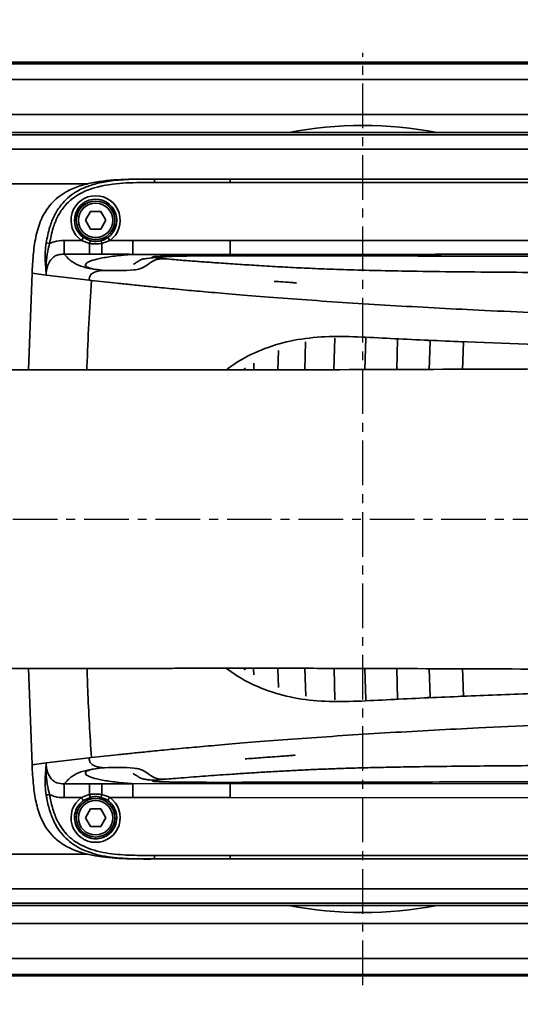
# Model space of a CAD drawing. Header units: millimetres. Extents: x 5717 to 9500, y -822 to 3039.
# Tile 10 of 31: x 7474 to 7545, y 742 to 882. Entities that reach past the tile are written whole.
import ezdxf

# ---------------------------------------------------------------- set-up
doc = ezdxf.new("R2010")
doc.units = ezdxf.units.MM
doc.header["$PDSIZE"] = -1
doc.linetypes.add('CENTER', pattern=[10.16, 6.35, -1.27, 1.27, -1.27])
doc.layers.add('细线层', color=7, linetype='Continuous')
doc.styles.get("Standard").update_dxf_attribs({"font": 'geniso.shx'})
doc.dimstyles.new('ISO-25', dxfattribs={"dimscale": 5, "dimtxt": 3.5, "dimasz": 4.5, "dimexe": 3.5, "dimexo": 0.625, "dimtad": 1, "dimdec": 1, "dimtxsty": 'Standard', "dimcen": 2.5, "dimclrd": 1, "dimclre": 1, "dimadec": 0, "dimazin": 0, "dimtfac": 1, "dimtdec": 1, "dimtmove": 1, "dimatfit": 3, "dimfxl": 1, "dimarcsym": 0})

# ---------------------------------------------------------------- blocks, each defined once
blk = doc.blocks.new('*U1')
at = {"color": 0, "linetype": 'CENTER', "transparency": 16777216}
blk.add_line((-294.49, 0), (458.69, 0), dxfattribs=at)
blk = doc.blocks.new('*D32')
at = {"color": 1, "lineweight": -2, "transparency": 16777216}
for p, q in [((7895.88, 1048.55), (7836.6, 1029.74)), ((7147.94, 811.21), (7815.15, 1022.94))]:
    blk.add_line(p, q, dxfattribs=at)
at = {"color": 1, "transparency": 16777216}
blk.add_solid([(7835.46, 1033.32), (7837.73, 1026.17), (7815.15, 1022.94)], dxfattribs=at)
at = {"layer": 'Defpoints', "color": 0, "transparency": 16777216}
for p in [(7815.15, 1022.94), (7147.94, 811.21)]:
    blk.add_point(p, dxfattribs=at)
at = {"color": 0, "transparency": 16777216, "insert": (7873.37, 1053.87), "char_height": 17.5, "attachment_point": 5, "rotation": 17.6057}
blk.add_mtext('{\\fHYSWLongFangSong|b1|i0|c134|p2;R700}', dxfattribs=at)

msp = doc.modelspace()

# ---------------------------------------------------------------- linework, layer by layer
at = {"linetype": 'CENTER'}
msp.add_line((7522.94, 744.89), (7522.94, 877.53), dxfattribs=at)
at = {"color": 4}
msp.add_arc((7147.94, 811.21), 700, 225, 135, dxfattribs=at)
at = {"layer": '细线层', "linetype": 'Continuous', "lineweight": 35}
for p, q in [((7082.94, 876.21), (7587.94, 876.21)), ((7587.94, 876), (7082.94, 876)), ((7082.94, 873.74), (7587.94, 873.74)), ((7587.94, 868.77), (7190.89, 868.77)), ((7902.94, 865.88), (7462.15, 865.88)), ((7463.53, 866.21), (7902.94, 866.21)), ((7460.59, 863.85), (7902.94, 863.85)), ((7483.81, 858.9), (7467.94, 858.9)), ((7493.3, 859.58), (7493.3, 859.58)), ((7493.3, 859.58), (7493.3, 859.08)), ((7493.3, 859.58), (7504.06, 859.58)), ((7504.06, 859.58), (7576.44, 859.58)), ((7504.06, 859.58), (7574.94, 859.58)), ((7504.06, 859.58), (7504.06, 859.58)), ((7504.06, 859.58), (7504.06, 859.08)), ((7574.94, 859.08), (7504.06, 859.08)), ((7483.49, 853.71), (7484.22, 854.96)), ((7484.22, 854.96), (7485.66, 854.96)), ((7485.66, 854.96), (7486.38, 853.71)), ((7484.22, 852.46), (7483.49, 853.71)), ((7486.38, 853.71), (7485.66, 852.46)), ((7485.66, 852.46), (7484.22, 852.46)), ((7477.91, 850.49), (7478.39, 850.41)), ((7480.48, 850.85), (7482.93, 850.85)), ((7483.21, 851.25), (7482.93, 850.85)), ((7484.05, 850.43), (7482.93, 850.85)), ((7483.21, 851.25), (7484.18, 850.81)), ((7484.18, 850.81), (7484.37, 850.79)), ((7485.7, 850.81), (7486.66, 851.25)), ((7486.95, 850.84), (7485.83, 850.43)), ((7486.66, 851.25), (7486.95, 850.84)), ((7486.95, 850.84), (7490.23, 850.84)), ((7484.05, 848.88), (7480.47, 848.88)), ((7504.06, 848.65), (7504.06, 848.86)), ((7477.9, 846.21), (7477.9, 846.2)), ((7477.9, 845.92), (7477.9, 846.2)), ((7475.38, 832.46), (7475.9, 846.17)), ((7477.57, 845.96), (7475.9, 846.17)), ((7477.9, 845.92), (7477.57, 845.96)), ((7484, 845.2), (7477.9, 845.92)), ((7514.81, 836.41), (7514.69, 832.46)), ((7518.97, 836.94), (7518.83, 832.46)), ((7523.35, 836.93), (7523.21, 832.46)), ((7527.88, 836.78), (7527.76, 832.46)), ((7531.67, 836.67), (7532.49, 836.57)), ((7532.53, 836.57), (7532.4, 832.46)), ((7536.52, 836.46), (7537.22, 836.36)), ((7510.94, 835.19), (7510.85, 832.46)), ((7537.26, 836.36), (7537.13, 832.46)), ((7505.99, 832.46), (7506.25, 832.67)), ((7507.45, 833.4), (7507.43, 832.46)), ((7475.9, 776.25), (7475.38, 789.97)), ((7505.99, 789.96), (7506.25, 789.75)), ((7507.42, 789.96), (7507.44, 789.02)), ((7510.88, 789.96), (7510.95, 787.22)), ((7514.72, 789.96), (7514.82, 786.01)), ((7518.87, 789.96), (7518.98, 785.48)), ((7523.25, 789.96), (7523.35, 785.49)), ((7527.79, 789.96), (7527.89, 785.64)), ((7532.39, 789.96), (7532.53, 785.85)), ((7536.52, 785.96), (7537.22, 786.06)), ((7531.67, 785.75), (7532.49, 785.85)), ((7475.9, 776.25), (7477.57, 776.46)), ((7477.57, 776.46), (7477.9, 776.5)), ((7477.9, 776.5), (7484, 777.22)), ((7477.9, 776.23), (7477.9, 776.5)), ((7484, 777.22), (7484.34, 777.26)), ((7484.05, 773.54), (7485.83, 773.54)), ((7490.23, 773.55), (7504.06, 773.56)), ((7503.54, 773.74), (7504.05, 773.74)), ((7504.06, 773.56), (7504.06, 773.77)), ((7504.06, 773.57), (7574.94, 773.48)), ((7482.93, 771.58), (7480.47, 771.57)), ((7484.18, 771.61), (7483.21, 771.17)), ((7485.7, 771.61), (7485.5, 771.65)), ((7486.66, 771.17), (7485.7, 771.61)), ((7490.23, 771.58), (7486.95, 771.58)), ((7574.94, 771.5), (7504.06, 771.61)), ((7483.49, 768.71), (7484.22, 769.96)), ((7484.22, 769.96), (7485.66, 769.96)), ((7485.66, 769.96), (7486.38, 768.71)), ((7484.22, 767.46), (7483.49, 768.71)), ((7486.38, 768.71), (7485.66, 767.46)), ((7485.66, 767.46), (7484.22, 767.46)), ((7467.94, 763.52), (7483.81, 763.52)), ((7493.3, 762.84), (7493.3, 762.84)), ((7504.06, 763.34), (7574.94, 763.34)), ((7504.06, 763.34), (7504.06, 762.84)), ((7641, 762.84), (7504.06, 762.84)), ((7504.06, 762.84), (7504.06, 762.84)), ((7574.94, 762.84), (7504.06, 762.84)), ((7902.94, 758.57), (7460.59, 758.57)), ((7462.15, 756.54), (7902.94, 756.54)), ((7902.94, 756.21), (7463.53, 756.21)), ((7190.89, 753.65), (7587.94, 753.65)), ((7587.94, 748.68), (7082.94, 748.68)), ((7082.94, 746.42), (7587.94, 746.42)), ((7587.94, 746.21), (7082.94, 746.21))]:
    msp.add_line(p, q, dxfattribs=at)
at = {"layer": '细线层', "linetype": 'Continuous', "lineweight": 35, "flags": 128}
for points in [[(7493.3, 859.58), (7494.3, 859.58), (7498.3, 859.58), (7501.18, 859.58), (7504.06, 859.58)], [(7504.06, 859.08), (7500.72, 859.08), (7497.38, 859.08), (7493.3, 859.08)], [(7484.05, 848.88), (7484.05, 848.95), (7484.05, 849.07), (7484.05, 849.22), (7484.05, 849.41), (7484.05, 849.63), (7484.05, 849.88), (7484.05, 850.15), (7484.05, 850.43)], [(7485.83, 848.88), (7485.83, 848.95), (7485.83, 849.07), (7485.83, 849.22), (7485.83, 849.41), (7485.83, 849.63), (7485.83, 849.88), (7485.83, 850.15), (7485.83, 850.43)], [(7562.62, 835.56), (7556.19, 835.74), (7546.31, 836.07), (7536.52, 836.46), (7536.52, 836.46), (7536.52, 836.46)], [(7493.3, 763.34), (7496.64, 763.34), (7499.98, 763.34), (7504.06, 763.34)], [(7504.06, 762.84), (7503.06, 762.84), (7499.06, 762.84), (7496.18, 762.84), (7493.3, 762.84)], [(7504.06, 762.84), (7500.02, 762.84), (7493.3, 762.84)]]:
    msp.add_lwpolyline(points, dxfattribs=at)
at = {"layer": '细线层', "linetype": 'Continuous', "lineweight": 35}
for centre, radius in [((7484.94, 853.71), 2.75), ((7484.94, 853.71), 2.45), ((7484.94, 768.71), 2.75), ((7484.94, 768.71), 2.45)]:
    msp.add_circle(centre, radius, dxfattribs=at)
for centre, radius, start, end in [((7522.94, 811.21), 56, 79.1559, 100.8441), ((7484.94, 853.71), 3.5, 305.0373, 234.9399), ((7484.94, 853.71), 3, 305.0373, 234.9399), ((7484.94, 853.71), 2.75, 79.1396, 259.1396), ((7484.94, 853.71), 3, 0, 79.1396), ((7484.94, 853.71), 3, 259.1396, 0), ((7485.75, 850.07), 1.74, 154.9534, 168.1844), ((7484.13, 850.07), 1.73, 11.8296, 25.0929), ((7484.94, 768.71), 3.5, 125.0533, 54.9648), ((7484.94, 768.71), 2.75, 79.1396, 259.1396), ((7484.94, 768.71), 3, 0, 79.1396), ((7484.94, 768.71), 3, 259.1396, 0), ((7522.94, 811.21), 56, 259.1559, 280.8441)]:
    msp.add_arc(centre, radius, start, end, dxfattribs=at)
for points, knots in [([(7475.9, 846.17), (7475.94, 847.03), (7476.04, 848.76), (7476.36, 851.32), (7476.88, 853.08), (7477.64, 854.78), (7478.72, 856.42), (7480.81, 857.9), (7482.94, 858.72), (7485.64, 859.33), (7489.11, 859.6), (7491.9, 859.59), (7493.3, 859.58)], [0, 0, 0, 0, 0.099842, 0.199626, 0.298343, 0.309114, 0.414599, 0.520282, 0.599053, 0.678045, 0.838798, 1, 1, 1, 1]), ([(7477.91, 850.49), (7478.06, 851.26), (7478.32, 852.61), (7479.05, 854.44), (7480.16, 856.22), (7481.75, 857.62), (7483.6, 858.51), (7485.42, 859.07), (7488.65, 859.59), (7491.35, 859.59), (7493.3, 859.58)], [0, 0, 0, 0, 0.116362, 0.204654, 0.292704, 0.427683, 0.512823, 0.598159, 0.709918, 1, 1, 1, 1]), ([(7493.3, 859.08), (7491.97, 859.09), (7489.31, 859.1), (7485.58, 858.69), (7482.46, 857.57), (7480.53, 855.89), (7479.49, 854.21), (7478.79, 852.45), (7478.54, 851.15), (7478.39, 850.41)], [0, 0, 0, 0, 0.205723, 0.410378, 0.578405, 0.709538, 0.796134, 0.882982, 1, 1, 1, 1]), ([(7486.38, 853.71), (7486.25, 853.93), (7486.01, 854.35), (7485.77, 854.77), (7485.66, 854.96)], [0, 0, 0, 0, 0.534625, 1, 1, 1, 1]), ([(7485.66, 852.46), (7485.79, 852.68), (7486.03, 853.1), (7486.27, 853.52), (7486.38, 853.71)], [0, 0, 0, 0, 0.534625, 1, 1, 1, 1]), ([(7484.22, 852.46), (7484.4, 852.46), (7484.83, 852.46), (7485.33, 852.46), (7485.61, 852.46), (7485.66, 852.46)], [0, 0, 0, 0, 0.388748, 0.899654, 1, 1, 1, 1]), ([(7477.9, 846.2), (7477.9, 846.2), (7477.89, 846.32), (7477.86, 846.77), (7477.78, 847.69), (7477.72, 849), (7477.86, 850.06), (7477.91, 850.49)], [0, 0, 0, 0, 0.002166, 0.082339, 0.331912, 0.729421, 1, 1, 1, 1]), ([(7478.39, 850.41), (7478.3, 850.04), (7478.07, 849.09), (7477.91, 847.82), (7477.89, 846.82), (7477.9, 846.33), (7477.9, 846.21)], [0, 0, 0, 0, 0.250003, 0.647164, 0.911726, 1, 1, 1, 1]), ([(7478.39, 850.41), (7478.6, 850.5), (7479.26, 850.8), (7479.98, 850.83), (7480.48, 850.85)], [0, 0, 0, 0, 0.318965, 1, 1, 1, 1]), ([(7485.83, 850.43), (7485.34, 850.37), (7484.74, 850.3), (7484.16, 850.41), (7484.05, 850.43)], [0, 0, 0, 0, 0.814396, 1, 1, 1, 1]), ([(7484.37, 850.79), (7484.67, 850.75), (7485.12, 850.68), (7485.55, 850.78), (7485.7, 850.81)], [0, 0, 0, 0, 0.669506, 1, 1, 1, 1]), ([(7490.23, 850.84), (7493.6, 850.84), (7498.21, 850.84), (7502.82, 850.83), (7504.06, 850.83)], [0, 0, 0, 0, 0.730449, 1, 1, 1, 1]), ([(7504.06, 850.82), (7521.38, 850.83), (7545.01, 850.85), (7568.63, 850.9), (7574.94, 850.92)], [0, 0, 0, 0, 0.733201, 1, 1, 1, 1]), ([(7724.31, 849.13), (7724.24, 849.05), (7724.1, 848.9), (7723.9, 848.68), (7723.69, 848.46), (7723.47, 848.25), (7723.24, 848.02), (7723, 847.81), (7722.76, 847.61), (7722.51, 847.42), (7722.26, 847.25), (7722, 847.08), (7721.7, 846.91), (7721.36, 846.73), (7720.98, 846.56), (7720.58, 846.42), (7720.2, 846.31), (7719.82, 846.22), (7719.37, 846.14), (7718.76, 846.05), (7717.95, 845.97), (7717, 845.9), (7716.01, 845.85), (7714.88, 845.81), (7713.16, 845.76), (7710.69, 845.71), (7707.98, 845.69), (7705.17, 845.68), (7702.35, 845.68), (7699.55, 845.69), (7696.97, 845.7), (7694.18, 845.71), (7690.92, 845.72), (7687, 845.74), (7682.89, 845.75), (7678.85, 845.76), (7674.88, 845.78), (7670.98, 845.79), (7667.16, 845.81), (7661.33, 845.83), (7653.66, 845.85), (7645.41, 845.88), (7638.7, 845.91), (7633.41, 845.93), (7628.31, 845.94), (7623.4, 845.96), (7618.67, 845.98), (7614.13, 846), (7609.78, 846.01), (7604.88, 846.03), (7598.98, 846.05), (7591.91, 846.08), (7584.62, 846.11), (7577.46, 846.14), (7570.43, 846.17), (7563.29, 846.2), (7556.13, 846.24), (7549.11, 846.28), (7542.23, 846.33), (7535.5, 846.39), (7529.46, 846.47), (7524.3, 846.57), (7520.09, 846.69), (7516.51, 846.83), (7513.34, 846.97), (7510.33, 847.14), (7507.49, 847.31), (7504.75, 847.49), (7502.34, 847.65), (7500.13, 847.81), (7498.14, 847.96), (7496.29, 848.1), (7495.22, 848.2), (7494.75, 848.24)], [0, 0, 0, 0, 0.021366, 0.040428, 0.057542, 0.079156, 0.098634, 0.115976, 0.136123, 0.151667, 0.166478, 0.180717, 0.196703, 0.211181, 0.227909, 0.24157, 0.249773, 0.257, 0.26526, 0.272429, 0.28014, 0.287849, 0.291779, 0.295561, 0.303259, 0.310957, 0.318657, 0.326364, 0.334076, 0.341791, 0.349507, 0.355427, 0.364917, 0.376477, 0.387833, 0.398985, 0.409933, 0.420676, 0.431216, 0.441552, 0.468924, 0.494754, 0.509859, 0.52445, 0.538526, 0.552089, 0.565138, 0.577672, 0.589693, 0.6012, 0.618243, 0.63856, 0.659811, 0.678719, 0.697939, 0.718129, 0.738113, 0.757565, 0.776821, 0.796299, 0.815409, 0.830782, 0.846152, 0.861528, 0.876911, 0.893227, 0.911036, 0.92791, 0.945683, 0.959397, 0.97378, 0.988463, 1, 1, 1, 1]), ([(7480.47, 848.88), (7480.47, 848.88), (7480.18, 848.88), (7479.69, 848.87), (7479.19, 848.64), (7478.79, 848.35), (7478.38, 847.9), (7477.99, 847.03), (7477.92, 846.32), (7477.9, 845.92), (7477.9, 845.92)], [0, 0, 0, 0, 0.000013, 0.198542, 0.324422, 0.366286, 0.529487, 0.727558, 0.999987, 1, 1, 1, 1]), ([(7486.19, 846.59), (7485.6, 846.65), (7484.41, 846.76), (7482.87, 847.14), (7481.53, 847.77), (7480.83, 848.51), (7480.47, 848.88)], [0, 0, 0, 0, 0.263934, 0.527874, 0.763758, 1, 1, 1, 1]), ([(7486.19, 846.59), (7485.75, 846.63), (7484.88, 846.72), (7483.83, 846.95), (7483.38, 847.28), (7483.59, 847.63), (7484.18, 847.94), (7485.38, 848.28), (7487.32, 848.6), (7489.1, 848.79), (7490.1, 848.86), (7490.23, 848.87)], [0, 0, 0, 0, 0.17968, 0.359327, 0.538855, 0.628637, 0.71835, 0.807943, 0.897451, 0.987043, 1, 1, 1, 1]), ([(7485.83, 848.88), (7485.53, 848.88), (7484.94, 848.88), (7484.35, 848.88), (7484.05, 848.88)], [0, 0, 0, 0, 0.500001, 1, 1, 1, 1]), ([(7490.23, 848.87), (7488.95, 848.88), (7487.48, 848.88), (7486.01, 848.88), (7485.83, 848.88)], [0, 0, 0, 0, 0.8714, 1, 1, 1, 1]), ([(7494.75, 848.24), (7494.49, 848.24), (7494.02, 848.24), (7493.16, 848.01), (7492.37, 847.38), (7491.41, 846.79), (7489.31, 846.49), (7487.59, 846.55), (7486.19, 846.59)], [0, 0, 0, 0, 0.087462, 0.157702, 0.295318, 0.420403, 0.529949, 1, 1, 1, 1]), ([(7504.06, 848.86), (7502.82, 848.86), (7498.21, 848.87), (7493.6, 848.87), (7490.23, 848.87), (7490.23, 848.87)], [0, 0, 0, 0, 0.269651, 0.999996, 1, 1, 1, 1]), ([(7504.05, 848.68), (7502.66, 848.68), (7500.23, 848.67), (7497.14, 848.62), (7495.08, 848.55), (7493.6, 848.43), (7492.46, 848.32), (7491.76, 848.22), (7491.48, 848.15), (7491.26, 848.04), (7491.19, 847.99), (7491.13, 847.96), (7491.08, 847.93), (7491.04, 847.9), (7490.99, 847.87), (7490.95, 847.84), (7490.88, 847.8), (7490.76, 847.72), (7490.52, 847.57), (7490.3, 847.46), (7490.31, 847.46), (7490.31, 847.46)], [0, 0, 0, 0, 0.230797, 0.403061, 0.512222, 0.582095, 0.661778, 0.753501, 0.823458, 0.834213, 0.842589, 0.846046, 0.849152, 0.852067, 0.854983, 0.858094, 0.861562, 0.869993, 0.891489, 0.947068, 1, 1, 1, 1]), ([(7504.05, 848.68), (7503.4, 848.68), (7502.12, 848.68), (7500.24, 848.67), (7498.53, 848.67), (7497.04, 848.65), (7495.73, 848.64), (7494.59, 848.61), (7493.72, 848.58), (7493.3, 848.55), (7493.11, 848.52), (7493.04, 848.49), (7493.04, 848.47), (7493.11, 848.44), (7493.29, 848.4), (7493.64, 848.35), (7494.15, 848.29), (7494.55, 848.26), (7494.75, 848.24)], [0, 0, 0, 0, 0.08711, 0.170525, 0.250158, 0.316813, 0.375138, 0.439146, 0.499846, 0.559069, 0.590911, 0.624751, 0.662779, 0.704393, 0.749823, 0.829796, 0.913474, 1, 1, 1, 1]), ([(7541.52, 848.62), (7538.22, 848.63), (7530.33, 848.64), (7517.85, 848.67), (7508.65, 848.68), (7504.05, 848.69)], [0, 0, 0, 0, 0.264024, 0.632065, 1, 1, 1, 1]), ([(7541.49, 848.61), (7540.49, 848.61), (7536.32, 848.62), (7529.58, 848.64), (7520.98, 848.65), (7512.67, 848.67), (7506.92, 848.67), (7504.05, 848.68)], [0, 0, 0, 0, 0.0804238, 0.3339629, 0.5404101, 0.7702128, 1, 1, 1, 1]), ([(7574.94, 848.94), (7568.64, 848.92), (7545.01, 848.88), (7521.38, 848.86), (7504.06, 848.85)], [0, 0, 0, 0, 0.266789, 1, 1, 1, 1]), ([(7557.6, 848.58), (7556.57, 848.58), (7552.77, 848.59), (7547.41, 848.6), (7543.06, 848.61), (7541.49, 848.61)], [0, 0, 0, 0, 0.190691, 0.707735, 1, 1, 1, 1]), ([(7484, 845.2), (7484.02, 845.32), (7484.04, 845.56), (7484.19, 845.9), (7484.45, 846.17), (7485.1, 846.51), (7485.71, 846.56), (7486.19, 846.59)], [0, 0, 0, 0, 0.1241158, 0.2486301, 0.3748723, 0.5078377, 1, 1, 1, 1]), ([(7484.34, 845.16), (7484.09, 841.08), (7483.83, 836.85), (7483.7, 832.61), (7483.7, 832.46)], [0, 0, 0, 0, 0.964888, 1, 1, 1, 1]), ([(7484, 845.2), (7484.06, 845.19), (7484.17, 845.18), (7484.29, 845.17), (7484.34, 845.16)], [0, 0, 0, 0, 0.4999535, 1, 1, 1, 1]), ([(7738.16, 838.55), (7737.88, 838.55), (7737.31, 838.55), (7736.62, 838.55), (7735.98, 838.55), (7735.54, 838.55), (7734.95, 838.55), (7734.1, 838.55), (7733.01, 838.55), (7731.65, 838.55), (7730.3, 838.55), (7728.63, 838.55), (7726.68, 838.55), (7724.61, 838.55), (7722.25, 838.55), (7719.63, 838.55), (7716.77, 838.55), (7713.19, 838.55), (7708.9, 838.55), (7704.03, 838.56), (7699.15, 838.56), (7690.12, 838.57), (7676.98, 838.59), (7659.74, 838.63), (7643.34, 838.71), (7627.77, 838.81), (7613.01, 838.96), (7598.25, 839.16), (7583.48, 839.44), (7568.72, 839.8), (7553.99, 840.29), (7542.08, 840.79), (7533.06, 841.25), (7526.83, 841.6), (7520.75, 841.98), (7514.91, 842.38), (7509.5, 842.79), (7504.74, 843.17), (7500.84, 843.51), (7497.41, 843.82), (7494.55, 844.09), (7492.08, 844.34), (7489.96, 844.56), (7488.01, 844.76), (7486.15, 844.96), (7484.95, 845.1), (7484.34, 845.16)], [0, 0, 0, 0, 0.069036, 0.138072, 0.159768, 0.181465, 0.203161, 0.224856, 0.246545, 0.257008, 0.267466, 0.277917, 0.285754, 0.293596, 0.30144, 0.309283, 0.317123, 0.324965, 0.336726, 0.348498, 0.360272, 0.37205, 0.41392, 0.455793, 0.497666, 0.533558, 0.56945, 0.605342, 0.641234, 0.677125, 0.713015, 0.748897, 0.764597, 0.780296, 0.795991, 0.81168, 0.82736, 0.843034, 0.858715, 0.8744, 0.895322, 0.916254, 0.93719, 0.958126, 0.979063, 1, 1, 1, 1]), ([(7513.51, 844.81), (7513.51, 844.81), (7513.51, 844.81), (7513.45, 844.81), (7513.37, 844.82), (7513.26, 844.83), (7513.07, 844.84), (7512.6, 844.88), (7511.76, 844.94), (7510.87, 845), (7510.43, 845.03), (7510.34, 845.03), (7510.33, 845.03), (7510.33, 845.03)], [0, 0, 0, 0, 0.046842, 0.073395, 0.098586, 0.125127, 0.155376, 0.23272, 0.450041, 0.792575, 0.912174, 0.964364, 1, 1, 1, 1]), ([(7531.67, 836.67), (7530.07, 836.75), (7526.87, 836.89), (7522.16, 837.16), (7517.55, 837.23), (7513.07, 836.75), (7508.88, 835.53), (7505.68, 834), (7504.1, 832.85), (7503.57, 832.46)], [0, 0, 0, 0, 0.149591, 0.29928, 0.449161, 0.600427, 0.755753, 0.917421, 1, 1, 1, 1]), ([(7536.52, 836.46), (7534.9, 836.53), (7533.28, 836.6), (7531.67, 836.67), (7531.67, 836.67)], [0, 0, 0, 0, 0.999982, 1, 1, 1, 1]), ([(7562.25, 832.61), (7548.06, 832.56), (7533.88, 832.51), (7519.69, 832.46), (7518.29, 832.46), (7515.34, 832.45), (7511.1, 832.44), (7507.18, 832.45), (7503.78, 832.45), (7499.67, 832.45), (7494.77, 832.46), (7489.66, 832.46), (7485.14, 832.46), (7480.8, 832.46), (7475.84, 832.46), (7470.64, 832.46), (7465.37, 832.46), (7460.2, 832.46), (7454.67, 832.46), (7448.9, 832.46), (7443.05, 832.46), (7437.76, 832.46), (7432.81, 832.46), (7427.88, 832.46), (7422.41, 832.46), (7416.49, 832.46), (7410.71, 832.45), (7405.53, 832.45), (7401.32, 832.45), (7397.82, 832.45), (7394.68, 832.46), (7391.53, 832.46), (7388.06, 832.46), (7384.29, 832.46), (7280.15, 832.46), (7275.58, 832.46), (7270.47, 832.46), (7265.06, 832.46), (7259.81, 832.46), (7255.05, 832.46), (7250.9, 832.46), (7246.97, 832.46), (7242.95, 832.46), (7238.85, 832.47), (7235.01, 832.46), (7231.79, 832.46), (7228.76, 832.46), (7225.44, 832.46), (7221.24, 832.46), (7216.19, 832.46), (7210.34, 832.44), (7203.72, 832.42), (7196.33, 832.39), (7191.16, 832.38), (7188.43, 832.37)], [-0.204669, -0.204669, -0.204669, -0.204669, 0, 0, 0, 0.02027, 0.042625, 0.061002, 0.07619, 0.090901, 0.118986, 0.144405, 0.160886, 0.17981, 0.201964, 0.22595, 0.247149, 0.26966, 0.292065, 0.317092, 0.341603, 0.364438, 0.382321, 0.402216, 0.424155, 0.448125, 0.473173, 0.493104, 0.509862, 0.52345, 0.534828, 0.547283, 0.561086, 0.576354, 0.592494, 0.610878, 0.631516, 0.654422, 0.676796, 0.695892, 0.713594, 0.729159, 0.746215, 0.764366, 0.780885, 0.795343, 0.806133, 0.82097, 0.840101, 0.863501, 0.891153, 0.923079, 0.959333, 1, 1, 1, 1]), ([(7185.68, 790.05), (7188.53, 790.04), (7193.94, 790.03), (7201.69, 790.01), (7208.66, 789.98), (7215.03, 789.97), (7220.69, 789.96), (7225.53, 789.96), (7229.27, 789.96), (7232.31, 789.96), (7235.19, 789.96), (7238.28, 789.96), (7241.52, 789.96), (7244.77, 789.96), (7247.9, 789.96), (7251.09, 789.96), (7254.86, 789.96), (7259.59, 789.96), (7265.22, 789.96), (7271.04, 789.96), (7276.49, 789.96), (7281.31, 789.96), (7385.52, 789.96), (7389.35, 789.96), (7392.88, 789.97), (7396.33, 789.97), (7400.04, 789.97), (7404.47, 789.97), (7412.47, 789.97), (7422.83, 789.97), (7434.75, 789.96), (7445.6, 789.96), (7455.67, 789.96), (7463.88, 789.96), (7470.15, 789.96), (7474.88, 789.96), (7479.5, 789.96), (7483.63, 789.96), (7487.3, 789.96), (7490.81, 789.96), (7494.15, 789.96), (7497.37, 789.97), (7500.44, 789.97), (7503.59, 789.97), (7507.02, 789.98), (7510.97, 789.98), (7515.27, 789.97), (7518.26, 789.96), (7519.69, 789.96), (7519.69, 789.96), (7519.69, 789.96), (7519.69, 789.96), (7532.75, 789.91), (7545.81, 789.87), (7558.87, 789.82)], [0, 0, 0, 0, 0.040264, 0.076416, 0.10837, 0.136129, 0.162288, 0.183277, 0.199113, 0.210621, 0.22281, 0.236546, 0.250872, 0.264969, 0.278083, 0.290358, 0.304297, 0.324664, 0.348848, 0.373491, 0.395452, 0.414737, 0.431348, 0.445873, 0.460392, 0.473394, 0.486936, 0.504478, 0.526069, 0.582059, 0.628262, 0.669415, 0.713587, 0.753405, 0.772502, 0.794147, 0.815038, 0.833257, 0.848832, 0.864138, 0.880637, 0.894372, 0.908567, 0.923211, 0.938504, 0.956992, 0.979495, 1, 1, 1, 1, 1, 1, 1.187623, 1.187623, 1.187623, 1.187623]), ([(7483.72, 789.96), (7483.75, 788.94), (7483.88, 784.7), (7484.14, 780.47), (7484.34, 777.26)], [0, 0, 0, 0, 0.24172, 1, 1, 1, 1]), ([(7503.57, 789.96), (7504.1, 789.57), (7505.68, 788.42), (7508.88, 786.89), (7513.07, 785.67), (7517.55, 785.19), (7522.16, 785.26), (7526.87, 785.53), (7530.07, 785.68), (7531.67, 785.75)], [0, 0, 0, 0, 0.08255, 0.244223, 0.399553, 0.550824, 0.700711, 0.850404, 1, 1, 1, 1]), ([(7537.13, 789.96), (7537.14, 789.64), (7537.18, 788.34), (7537.22, 787.04), (7537.26, 786.06)], [0, 0, 0, 0, 0.243067, 1, 1, 1, 1]), ([(7531.67, 785.75), (7531.67, 785.75), (7533.28, 785.82), (7534.9, 785.89), (7536.52, 785.96)], [0, 0, 0, 0, 0.000018, 1, 1, 1, 1]), ([(7536.52, 785.96), (7536.52, 785.96), (7539.76, 786.1), (7546.3, 786.36), (7555.04, 786.65), (7560.51, 786.8), (7562.67, 786.86)], [0, 0, 0, 0, 0.000003, 0.376839, 0.753505, 1, 1, 1, 1]), ([(7484.34, 777.26), (7484.95, 777.33), (7486.15, 777.46), (7488.01, 777.66), (7489.96, 777.87), (7492.08, 778.08), (7494.55, 778.33), (7497.41, 778.6), (7500.84, 778.91), (7504.74, 779.25), (7509.5, 779.63), (7514.91, 780.04), (7520.75, 780.44), (7526.83, 780.82), (7533.06, 781.17), (7542.89, 781.67), (7556.44, 782.23), (7573.64, 782.76), (7590.86, 783.14), (7608.09, 783.41), (7625.31, 783.59), (7642.52, 783.71), (7659.74, 783.79), (7676.98, 783.83), (7690.66, 783.85), (7700.77, 783.86), (7706.2, 783.87), (7710.51, 783.87), (7713.7, 783.87), (7716.77, 783.87), (7719.63, 783.87), (7722.25, 783.87), (7724.61, 783.87), (7726.68, 783.87), (7728.63, 783.87), (7730.3, 783.87), (7731.65, 783.87), (7733.19, 783.87), (7734.41, 783.87), (7735.31, 783.87), (7735.92, 783.87), (7736.39, 783.87), (7737.17, 783.87), (7737.72, 783.87), (7738.16, 783.87)], [0, 0, 0, 0, 0.020937, 0.041874, 0.06281, 0.083746, 0.104678, 0.1256, 0.141286, 0.156966, 0.17264, 0.18832, 0.204009, 0.219704, 0.235403, 0.251103, 0.292964, 0.334837, 0.376711, 0.418584, 0.460458, 0.502332, 0.544206, 0.586079, 0.627949, 0.64365, 0.659346, 0.667194, 0.675039, 0.682881, 0.690721, 0.698564, 0.706408, 0.71425, 0.722087, 0.732538, 0.742996, 0.753459, 0.781061, 0.808673, 0.836286, 0.8639, 0.891515, 1, 1, 1, 1]), ([(7506.21, 777.08), (7506.21, 777.08), (7506.22, 777.08), (7506.98, 777.14), (7508.49, 777.25), (7510.43, 777.39), (7511.8, 777.49), (7512.37, 777.53), (7512.72, 777.56), (7513.01, 777.58), (7513.2, 777.6), (7513.29, 777.6), (7513.33, 777.61), (7513.33, 777.61), (7513.33, 777.61)], [0, 0, 0, 0, 0.009348, 0.073798, 0.428903, 0.720437, 0.817056, 0.856383, 0.89212, 0.926859, 0.960991, 0.976142, 0.990505, 1, 1, 1, 1]), ([(7493.3, 762.84), (7491.96, 762.83), (7489.29, 762.83), (7485.46, 763.1), (7482.42, 763.81), (7480.31, 764.86), (7478.6, 766.19), (7477.66, 767.6), (7476.9, 769.3), (7476.41, 770.94), (7476.05, 773.51), (7475.95, 775.28), (7475.9, 776.25)], [0, 0, 0, 0, 0.154419, 0.30849, 0.442703, 0.511074, 0.579274, 0.690907, 0.701677, 0.79452, 0.887751, 1, 1, 1, 1]), ([(7477.91, 771.93), (7477.86, 772.36), (7477.72, 773.42), (7477.78, 774.74), (7477.86, 775.65), (7477.89, 776.11), (7477.9, 776.23)], [0, 0, 0, 0, 0.27051, 0.6677, 0.91636, 1, 1, 1, 1]), ([(7477.9, 776.22), (7477.9, 776.22), (7477.9, 776.09), (7477.89, 775.6), (7477.91, 774.6), (7478.07, 773.34), (7478.29, 772.38), (7478.39, 772.01), (7478.39, 772.01)], [0, 0, 0, 0, 0.003699, 0.089686, 0.35327, 0.7501, 0.999987, 1, 1, 1, 1]), ([(7477.9, 776.5), (7477.93, 776.06), (7478, 775.25), (7478.48, 774.37), (7478.99, 773.9), (7479.59, 773.56), (7480.11, 773.55), (7480.47, 773.54)], [0, 0, 0, 0, 0.296532, 0.542606, 0.65433, 0.758547, 1, 1, 1, 1]), ([(7477.9, 776.23), (7477.9, 776.23), (7477.9, 776.23), (7477.9, 776.22), (7477.9, 776.22)], [0, 0, 0, 0, 0.500421, 1, 1, 1, 1]), ([(7484, 777.22), (7484.02, 777.06), (7484.06, 776.77), (7484.28, 776.41), (7484.56, 776.19), (7485.18, 775.91), (7485.74, 775.86), (7486.19, 775.83)], [0, 0, 0, 0, 0.168819, 0.30148, 0.420916, 0.53806, 1, 1, 1, 1]), ([(7494.75, 774.18), (7495.14, 774.22), (7496.01, 774.29), (7497.55, 774.41), (7499.23, 774.54), (7500.94, 774.67), (7502.64, 774.79), (7504.5, 774.92), (7506.5, 775.05), (7508.72, 775.19), (7511, 775.32), (7513.29, 775.44), (7515.5, 775.55), (7517.73, 775.64), (7520.17, 775.73), (7522.88, 775.81), (7525.88, 775.88), (7529.63, 775.95), (7534.19, 776.01), (7539.49, 776.07), (7544.9, 776.11), (7550.87, 776.15), (7557.41, 776.19), (7564.6, 776.23), (7571.69, 776.26), (7578.25, 776.29), (7584.35, 776.31), (7590.42, 776.33), (7596.24, 776.36), (7603.12, 776.38), (7611.17, 776.41), (7621.31, 776.45), (7632.4, 776.49), (7641.1, 776.52), (7647.13, 776.54), (7650.18, 776.56), (7653.3, 776.57), (7656.48, 776.58), (7659.71, 776.59), (7667.33, 776.62), (7674.69, 776.64), (7681.77, 776.67), (7684.24, 776.68), (7686.74, 776.68), (7689.31, 776.69), (7691.9, 776.7), (7694.26, 776.71), (7696.66, 776.72), (7699.17, 776.73), (7702.06, 776.74), (7705.01, 776.74), (7707.47, 776.73), (7709.34, 776.72), (7711.11, 776.7), (7713.16, 776.66), (7715.23, 776.6), (7716.81, 776.53), (7717.95, 776.45), (7718.85, 776.36), (7719.54, 776.26), (7720.09, 776.14), (7720.78, 775.95), (7721.39, 775.68), (7722, 775.34), (7722.52, 775), (7722.94, 774.67), (7723.33, 774.32), (7723.66, 773.99), (7723.99, 773.64), (7724.2, 773.41), (7724.31, 773.29)], [0, 0, 0, 0, 0.009587, 0.021438, 0.034452, 0.045952, 0.057565, 0.069515, 0.083167, 0.096403, 0.110463, 0.123087, 0.133624, 0.143819, 0.153853, 0.164133, 0.174256, 0.184612, 0.199989, 0.215371, 0.230547, 0.246138, 0.265589, 0.285231, 0.305982, 0.324477, 0.339747, 0.356516, 0.374783, 0.388051, 0.41347, 0.441479, 0.472077, 0.505265, 0.513534, 0.521966, 0.530563, 0.539325, 0.548251, 0.557342, 0.602415, 0.609153, 0.615965, 0.622852, 0.629813, 0.637198, 0.644332, 0.649318, 0.657079, 0.665101, 0.673214, 0.681355, 0.685242, 0.689066, 0.696764, 0.704462, 0.712164, 0.719872, 0.727583, 0.737383, 0.747721, 0.75844, 0.788619, 0.818908, 0.847822, 0.879402, 0.907228, 0.939642, 0.96763, 1, 1, 1, 1]), ([(7480.47, 773.54), (7480.83, 773.91), (7481.53, 774.66), (7482.87, 775.28), (7484.41, 775.66), (7485.6, 775.77), (7486.19, 775.83)], [0, 0, 0, 0, 0.236242, 0.472126, 0.736066, 1, 1, 1, 1]), ([(7486.19, 775.83), (7485.75, 775.79), (7484.88, 775.7), (7483.83, 775.47), (7483.38, 775.14), (7483.59, 774.79), (7484.18, 774.48), (7485.38, 774.14), (7487.32, 773.82), (7489.1, 773.63), (7490.1, 773.56), (7490.23, 773.55)], [0, 0, 0, 0, 0.17968, 0.359327, 0.538855, 0.628637, 0.71835, 0.807943, 0.897451, 0.987043, 1, 1, 1, 1]), ([(7486.19, 775.83), (7487.59, 775.88), (7489.31, 775.93), (7491.41, 775.63), (7492.37, 775.04), (7493.16, 774.41), (7494.02, 774.18), (7494.49, 774.18), (7494.75, 774.18)], [0, 0, 0, 0, 0.470051, 0.579597, 0.704682, 0.842298, 0.912538, 1, 1, 1, 1]), ([(7490.31, 774.96), (7490.31, 774.96), (7490.24, 774.98), (7490.38, 774.93), (7490.62, 774.79), (7490.78, 774.69), (7490.91, 774.6), (7490.98, 774.56), (7491.03, 774.53), (7491.07, 774.5), (7491.13, 774.46), (7491.25, 774.39), (7491.44, 774.29), (7491.7, 774.21), (7492.14, 774.15), (7492.75, 774.08), (7493.22, 774.04), (7493.39, 774.03)], [0, 0, 0, 0, 0.008781, 0.212912, 0.284763, 0.338704, 0.35814, 0.366219, 0.373629, 0.380821, 0.388285, 0.405602, 0.45631, 0.581929, 0.765054, 0.912111, 1, 1, 1, 1]), ([(7480.47, 773.54), (7481.07, 773.54), (7482.26, 773.54), (7483.45, 773.54), (7484.05, 773.54)], [0, 0, 0, 0, 0.499493, 1, 1, 1, 1]), ([(7480.47, 773.54), (7480.47, 773.48), (7480.47, 773.35), (7480.47, 772.88), (7480.47, 772.26), (7480.47, 771.8), (7480.47, 771.57)], [0, 0, 0, 0, 0.242297, 0.5, 0.757703, 1, 1, 1, 1]), ([(7484.05, 773.54), (7484.05, 773.48), (7484.05, 773.35), (7484.05, 772.88), (7484.05, 772.39), (7484.05, 772.07), (7484.05, 771.99)], [0, 0, 0, 0, 0.285139, 0.588424, 0.891708, 1, 1, 1, 1]), ([(7485.83, 773.54), (7486.56, 773.54), (7488.03, 773.54), (7489.5, 773.55), (7490.23, 773.55)], [0, 0, 0, 0, 0.500099, 1, 1, 1, 1]), ([(7485.83, 773.54), (7485.83, 773.48), (7485.83, 773.35), (7485.83, 772.88), (7485.83, 772.39), (7485.83, 772.07), (7485.83, 771.99)], [0, 0, 0, 0, 0.285094, 0.58836, 0.891626, 1, 1, 1, 1]), ([(7490.23, 773.55), (7490.23, 773.49), (7490.23, 773.36), (7490.23, 772.89), (7490.23, 772.27), (7490.23, 771.8), (7490.23, 771.58)], [0, 0, 0, 0, 0.242291, 0.5, 0.757709, 1, 1, 1, 1]), ([(7504.05, 773.74), (7503.4, 773.74), (7502.12, 773.74), (7500.24, 773.75), (7498.53, 773.76), (7497.04, 773.77), (7495.94, 773.78), (7495.16, 773.8), (7494.44, 773.81), (7493.72, 773.84), (7493.21, 773.88), (7493.02, 773.93), (7493.05, 773.97), (7493.31, 774.03), (7493.88, 774.1), (7494.46, 774.16), (7494.75, 774.18)], [0, 0, 0, 0, 0.087125, 0.170551, 0.250165, 0.316845, 0.375148, 0.407951, 0.43932, 0.499998, 0.559246, 0.624816, 0.68319, 0.749854, 0.874908, 1, 1, 1, 1]), ([(7504.05, 773.73), (7508.62, 773.74), (7515.29, 773.75), (7521.95, 773.76), (7524.04, 773.77)], [0, 0, 0, 0, 0.685162, 1, 1, 1, 1]), ([(7504.05, 773.74), (7506.39, 773.75), (7511.04, 773.75), (7517.7, 773.76), (7522.01, 773.77), (7524.02, 773.77)], [0, 0, 0, 0, 0.351639, 0.69807, 1, 1, 1, 1]), ([(7504.06, 771.59), (7504.06, 771.82), (7504.06, 772.28), (7504.06, 772.9), (7504.06, 773.37), (7504.06, 773.5), (7504.06, 773.56)], [0, 0, 0, 0, 0.242215, 0.5, 0.757785, 1, 1, 1, 1]), ([(7524.02, 773.77), (7524.3, 773.78), (7526.93, 773.78), (7532.14, 773.79), (7539.23, 773.81), (7547.63, 773.82), (7553.75, 773.84), (7557.72, 773.84), (7558.03, 773.85)], [0, 0, 0, 0, 0.024651, 0.231941, 0.459815, 0.649577, 0.972848, 1, 1, 1, 1]), ([(7493.3, 762.84), (7492.2, 762.84), (7490.02, 762.83), (7486.67, 763.07), (7483.52, 763.81), (7480.84, 765.41), (7479.27, 767.47), (7478.43, 769.54), (7478.08, 770.95), (7477.94, 771.75), (7477.91, 771.93)], [0, 0, 0, 0, 0.163142, 0.32597, 0.500435, 0.641247, 0.783198, 0.878092, 0.973243, 1, 1, 1, 1]), ([(7480.47, 771.57), (7480.02, 771.59), (7479.3, 771.61), (7478.64, 771.9), (7478.39, 772.01)], [0, 0, 0, 0, 0.623267, 1, 1, 1, 1]), ([(7478.39, 772.01), (7478.42, 771.84), (7478.56, 771.06), (7478.89, 769.7), (7479.69, 767.73), (7481.18, 765.78), (7483.73, 764.27), (7486.78, 763.56), (7490.06, 763.33), (7492.22, 763.34), (7493.3, 763.34)], [0, 0, 0, 0, 0.0270497, 0.1217893, 0.2162606, 0.3543625, 0.4918472, 0.6661382, 0.8329068, 1, 1, 1, 1]), ([(7482.93, 771.58), (7482.93, 771.58), (7483.22, 771.74), (7483.6, 771.89), (7483.99, 771.98), (7484.05, 771.99)], [0, 0, 0, 0, 0.00005, 0.840174, 1, 1, 1, 1]), ([(7484.05, 771.99), (7484.05, 771.99), (7484.25, 772.03), (7484.66, 772.09), (7485.25, 772.09), (7485.64, 772.03), (7485.83, 771.99), (7485.83, 771.99)], [0, 0, 0, 0, 0.000034, 0.347664, 0.681532, 0.999966, 1, 1, 1, 1]), ([(7485.83, 771.99), (7486.21, 771.88), (7486.6, 771.77), (7486.95, 771.58), (7486.95, 771.58)], [0, 0, 0, 0, 0.99995, 1, 1, 1, 1]), ([(7483.21, 771.17), (7482.96, 770.95), (7482.44, 770.5), (7482.01, 769.56), (7481.88, 768.55), (7482.11, 767.55), (7482.66, 766.68), (7483.46, 766.04), (7484.43, 765.7), (7485.45, 765.7), (7486.42, 766.04), (7487.22, 766.68), (7487.77, 767.55), (7487.99, 768.55), (7487.87, 769.57), (7487.43, 770.51), (7486.92, 770.95), (7486.66, 771.17)], [0, 0, 0, 0, 0.066675, 0.13335, 0.200025, 0.266699, 0.333374, 0.400049, 0.466724, 0.533399, 0.600074, 0.666748, 0.733423, 0.800098, 0.866773, 0.933448, 1, 1, 1, 1]), ([(7485.5, 771.65), (7485.41, 771.67), (7485.15, 771.72), (7484.69, 771.72), (7484.35, 771.65), (7484.18, 771.61)], [0, 0, 0, 0, 0.215038, 0.601214, 1, 1, 1, 1]), ([(7504.06, 771.59), (7501.76, 771.59), (7497.86, 771.58), (7493.5, 771.58), (7491.2, 771.58), (7490.48, 771.58), (7490.23, 771.58)], [0, 0, 0, 0, 0.5, 0.845109, 0.9463317, 1, 1, 1, 1]), ([(7486.38, 768.71), (7486.25, 768.93), (7486.01, 769.35), (7485.77, 769.77), (7485.66, 769.96)], [0, 0, 0, 0, 0.534625, 1, 1, 1, 1]), ([(7485.66, 767.46), (7485.79, 767.68), (7486.03, 768.1), (7486.27, 768.52), (7486.38, 768.71)], [0, 0, 0, 0, 0.534625, 1, 1, 1, 1]), ([(7484.22, 767.46), (7484.4, 767.46), (7484.83, 767.46), (7485.33, 767.46), (7485.61, 767.46), (7485.66, 767.46)], [0, 0, 0, 0, 0.388748, 0.899654, 1, 1, 1, 1])]:
    msp.add_open_spline(points, degree=3, knots=knots, dxfattribs=at)
for points in [[(7480.47, 848.88), (7480.47, 848.94), (7480.47, 849.07), (7480.47, 849.54), (7480.48, 850.15), (7480.48, 850.62), (7480.48, 850.85)], [(7490.23, 848.87), (7490.23, 848.94), (7490.23, 849.07), (7490.23, 849.54), (7490.23, 850.15), (7490.23, 850.61), (7490.23, 850.84)], [(7504.06, 848.86), (7504.06, 848.92), (7504.06, 849.05), (7504.06, 849.52), (7504.06, 850.13), (7504.06, 850.6), (7504.06, 850.83)], [(7477.91, 771.93), (7477.93, 771.93), (7477.96, 771.94), (7478.08, 771.96), (7478.22, 771.98), (7478.34, 772), (7478.39, 772.01)], [(7484.05, 771.99), (7484.07, 771.94), (7484.1, 771.83), (7484.13, 771.71), (7484.16, 771.63), (7484.17, 771.62), (7484.18, 771.61)], [(7485.83, 771.99), (7485.81, 771.94), (7485.78, 771.83), (7485.74, 771.71), (7485.71, 771.63), (7485.7, 771.62), (7485.7, 771.61)], [(7483.21, 771.17), (7483.21, 771.17), (7483.2, 771.18), (7483.14, 771.28), (7483.04, 771.41), (7482.97, 771.52), (7482.93, 771.58)], [(7486.66, 771.17), (7486.66, 771.17), (7486.67, 771.19), (7486.74, 771.28), (7486.83, 771.42), (7486.91, 771.52), (7486.95, 771.58)], [(7493.3, 762.84), (7493.3, 762.85), (7493.3, 762.86), (7493.3, 762.98), (7493.3, 763.14), (7493.3, 763.27), (7493.3, 763.34)]]:
    msp.add_open_spline(points, degree=3, dxfattribs=at)

# ---------------------------------------------------------------- block references
at = {"color": 4, "linetype": 'CENTER'}
msp.add_blockref('*U1', (7310.44, 811.21), dxfattribs=at)

# ---------------------------------------------------------------- dimensions: what is measured, and where the dimension line sits
dim = msp.add_radius_dim(center=(7147.94, 811.21), mpoint=(7815.15, 1022.94), text='{\\fHYSWLongFangSong|b1|i0|c134|p2;<>}', dimstyle='ISO-25')
dim.commit()
dim.dimension.update_dxf_attribs({"geometry": '*D32', "text_midpoint": (7873.37, 1053.87)})

doc.saveas('drawing.dxf')
